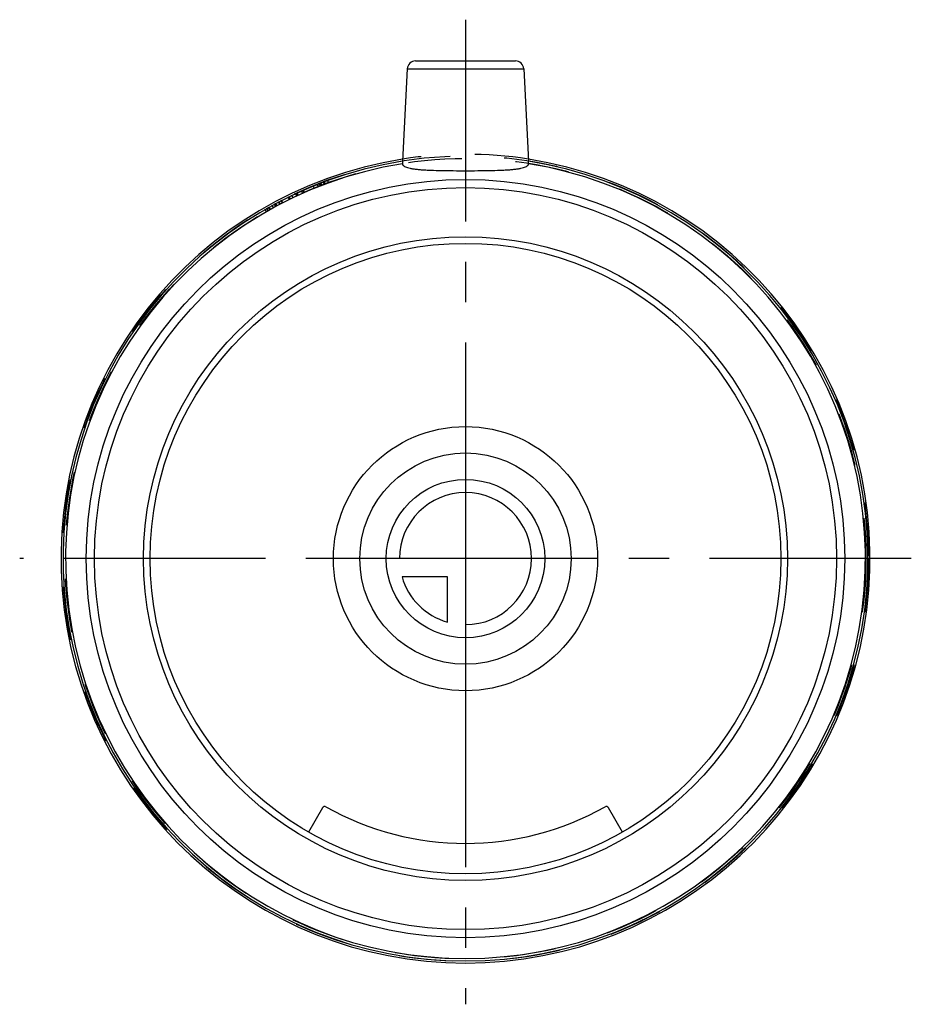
# Model space of a CAD drawing. Header units: millimetres. Extents: x 446 to 554, y 440 to 560.
import ezdxf

# ---------------------------------------------------------------- set-up
doc = ezdxf.new("R2010")
doc.units = ezdxf.units.MM
doc.header["$LTSCALE"] = 65.185185
doc.linetypes.add('CENTER', pattern=[0.6, 0.375, -0.075, 0.075, -0.075])
doc.linetypes.add('HIDDEN', pattern=[0.2, 0.1, -0.1])
for name, color, linetype in [('ACHSEN_S', 7, 'CONTINUOUS'), ('KOERPER', 7, 'CONTINUOUS'), ('KONST.EL_MIT_GEO', 7, 'CONTINUOUS'), ('KURVEN', 7, 'CONTINUOUS')]:
    doc.layers.add(name, color=color, linetype=linetype)

msp = doc.modelspace()

# ---------------------------------------------------------------- linework, layer by layer
at = {"layer": 'ACHSEN_S', "color": 2, "linetype": 'CENTER'}
for p, q in [((500, 559.65), (500, 440.35)), ((554, 494.35), (446, 494.35))]:
    msp.add_line(p, q, dxfattribs=at)
at = {"layer": 'KOERPER', "color": 7, "linetype": 'Continuous'}
for p, q in [((492.95, 553.7), (492.36, 542.5)), ((507.05, 553.7), (507.64, 542.5))]:
    msp.add_line(p, q, dxfattribs=at)
at = {"layer": 'KOERPER', "color": 8, "linetype": 'HIDDEN'}
msp.add_arc((500, 494.35), 49, 81.0495, 98.9505, dxfattribs=at)
at = {"layer": 'KOERPER', "color": 7, "linetype": 'Continuous'}
for radius, start, end in [(49, 98.9505, 81.0495), (48.75, 99.0134, 80.9866), (48.45, 99.0828, 80.9172)]:
    msp.add_arc((500, 494.35), radius, start, end, dxfattribs=at)
for points, knots in [([(492.36, 542.5), (492.36, 542.46), (492.36, 542.4), (492.35, 542.31), (492.35, 542.25), (492.35, 542.21), (492.35, 542.2), (492.35, 542.2)], [0, 0, 0, 0, 0.341911, 0.645517, 0.874756, 0.951789, 1, 1, 1, 1]), ([(492.35, 542.2), (492.35, 542.17), (492.37, 542.12), (492.4, 542.06), (492.45, 541.99), (492.55, 541.91), (492.73, 541.81), (492.99, 541.72), (493.32, 541.64), (493.7, 541.57), (494.15, 541.52), (494.65, 541.47), (495.21, 541.44), (496.03, 541.4), (497.14, 541.37), (498.54, 541.36), (499.51, 541.35), (500, 541.35)], [0, 0, 0, 0, 0.009029, 0.018491, 0.028858, 0.040492, 0.06845, 0.103558, 0.146196, 0.196355, 0.253785, 0.318075, 0.388689, 0.465, 0.631853, 0.812432, 1, 1, 1, 1]), ([(500, 541.35), (500.49, 541.35), (501.46, 541.36), (502.86, 541.37), (503.97, 541.4), (504.79, 541.44), (505.35, 541.47), (505.85, 541.52), (506.3, 541.57), (506.68, 541.64), (507.01, 541.72), (507.27, 541.81), (507.45, 541.91), (507.55, 541.99), (507.6, 542.06), (507.63, 542.12), (507.65, 542.17), (507.65, 542.2)], [0, 0, 0, 0, 0.187568, 0.368148, 0.535, 0.611311, 0.681925, 0.746215, 0.803645, 0.853804, 0.896442, 0.93155, 0.959508, 0.971142, 0.981509, 0.990971, 1, 1, 1, 1]), ([(507.65, 542.2), (507.65, 542.2), (507.65, 542.21), (507.65, 542.25), (507.65, 542.31), (507.64, 542.4), (507.64, 542.46), (507.64, 542.5)], [0, 0, 0, 0, 0.048211, 0.125244, 0.354483, 0.658089, 1, 1, 1, 1])]:
    msp.add_open_spline(points, degree=3, knots=knots, dxfattribs=at)
at = {"layer": 'KONST.EL_MIT_GEO', "color": 7, "linetype": 'Continuous'}
for p, q in [((492.95, 553.7), (507.05, 553.7)), ((493.95, 554.65), (506.05, 554.65)), ((482.69, 464.16), (481, 461.21)), ((519, 461.21), (517.31, 464.16))]:
    msp.add_line(p, q, dxfattribs=at)
at = {"layer": 'KONST.EL_MIT_GEO', "color": 8, "linetype": 'HIDDEN'}
for p, q in [((481.66, 539.25), (481.56, 539.53)), ((482.16, 539.45), (482.06, 539.73)), ((482.17, 539.45), (482.06, 539.73)), ((482.18, 539.46), (482.08, 539.74)), ((482.39, 539.54), (482.28, 539.82)), ((482.53, 539.6), (482.43, 539.88)), ((482.59, 539.62), (482.49, 539.9)), ((482.89, 539.73), (482.78, 540.01)), ((482.9, 539.74), (482.8, 540.02)), ((483, 539.77), (482.9, 540.05)), ((483.41, 539.93), (483.31, 540.21)), ((478.65, 537.9), (478.55, 538.18)), ((478.72, 537.93), (478.62, 538.22)), ((478.72, 537.93), (478.62, 538.22)), ((478.78, 537.96), (478.67, 538.24)), ((479.08, 538.1), (478.97, 538.39)), ((479.51, 538.31), (479.4, 538.59)), ((479.65, 538.38), (479.55, 538.66)), ((479.72, 538.41), (479.62, 538.69)), ((480.25, 538.65), (480.15, 538.93)), ((480.43, 538.73), (480.33, 539.01)), ((480.43, 538.73), (480.33, 539.01)), ((480.45, 538.74), (480.35, 539.02)), ((476.25, 536.64), (476.14, 536.92)), ((476.27, 536.65), (476.17, 536.94)), ((476.35, 536.69), (476.25, 536.98)), ((476.69, 536.88), (476.58, 537.17)), ((476.69, 536.88), (476.59, 537.17)), ((476.97, 537.03), (476.86, 537.32)), ((477.06, 537.08), (476.96, 537.37)), ((477.15, 537.13), (477.04, 537.41)), ((477.45, 537.29), (477.35, 537.57)), ((477.52, 537.33), (477.42, 537.61)), ((477.55, 537.34), (477.44, 537.62)), ((477.78, 537.46), (477.68, 537.75)), ((477.83, 537.49), (477.72, 537.77)), ((475.86, 536.41), (475.75, 536.7)), ((476.05, 536.53), (475.95, 536.81))]:
    msp.add_line(p, q, dxfattribs=at)
for radius in [48.8, 48.5]:
    msp.add_circle((500, 494.35), radius, dxfattribs=at)
at = {"layer": 'KONST.EL_MIT_GEO', "color": 7, "linetype": 'Continuous'}
for radius in [45.94, 44.95, 39, 38.2]:
    msp.add_circle((500, 494.35), radius, dxfattribs=at)
for centre, radius, start, end in [((493.95, 553.65), 1, 90, 177), ((506.05, 553.65), 1, 3, 90), ((482.95, 464.01), 0.3, 60.667, 150.173), ((500, 494.35), 34.5, 240.667, 299.333), ((517.05, 464.01), 0.3, 29.827, 119.333)]:
    msp.add_arc(centre, radius, start, end, dxfattribs=at)
at = {"layer": 'KURVEN', "color": 40, "linetype": 'Continuous'}
for p, q in [((500, 510.35), (500, 478.35)), ((516, 494.35), (484, 494.35)), ((497.8, 492.15), (492.31, 492.15)), ((497.8, 486.66), (497.8, 492.15))]:
    msp.add_line(p, q, dxfattribs=at)
for radius in [16, 12.8, 9.6]:
    msp.add_circle((500, 494.35), radius, dxfattribs=at)
for start, end in [(270, 180), (195.962, 254.038)]:
    msp.add_arc((500, 494.35), 8, start, end, dxfattribs=at)

doc.saveas('drawing.dxf')
